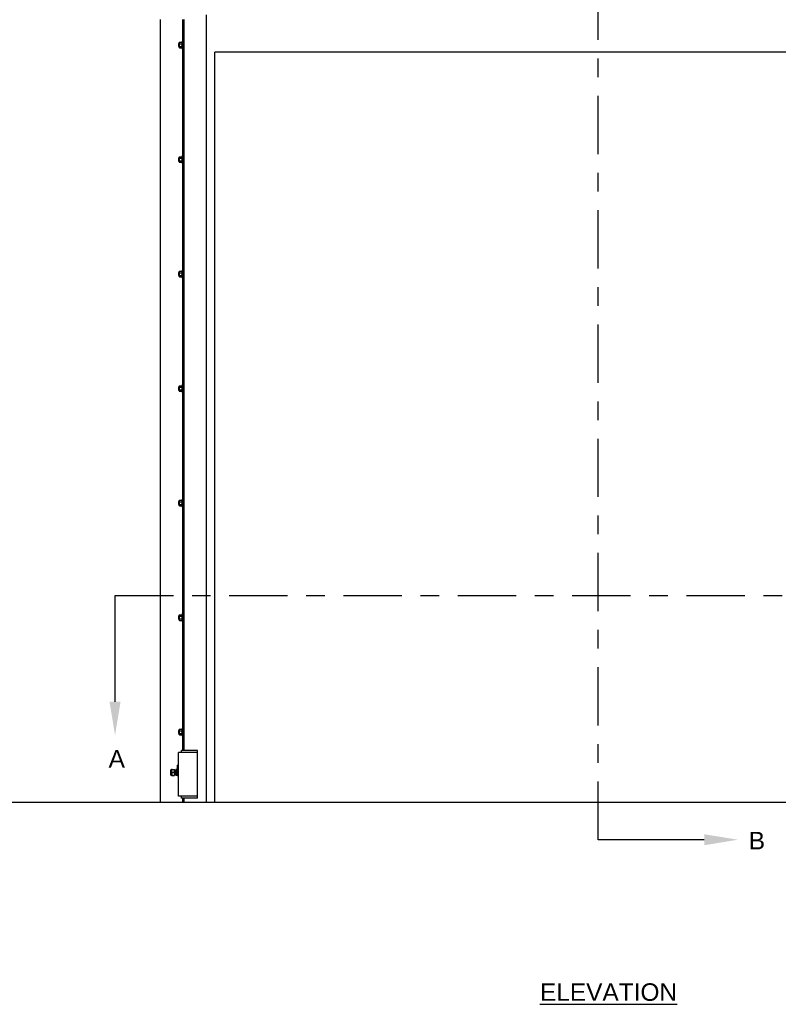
# Model space of a CAD drawing. Header units: inches. Extents: x 170 to 312, y 215 to 248.
# Tile 146 of 256: x 200.76 to 204.82, y 239.02 to 244.3. Entities that reach past the tile are written whole.
import ezdxf
from ezdxf import colors
from ezdxf.entities.mleader import LeaderData, LeaderLine
from ezdxf.math import Vec2, Vec3

# ---------------------------------------------------------------- set-up
doc = ezdxf.new("R2010")
doc.units = ezdxf.units.IN
doc.header["$LTSCALE"] = 0.25
doc.header["$MEASUREMENT"] = 0
doc.linetypes.add('CENTER', pattern=[2, 1.25, -0.25, 0.25, -0.25])
for name, color, linetype in [('ANNOTATIONS', 1, 'Continuous'), ('MOTOR RH', 7, 'Continuous'), ('SECTION CUTS', 6, 'CENTER')]:
    doc.layers.add(name, color=color, linetype=linetype)
doc.styles.add('ARIAL', font='arial.ttf', dxfattribs={"height": 0.09375})
doc.styles.get("Standard").update_dxf_attribs({"font": 'romans.shx'})

msp = doc.modelspace()

# ---------------------------------------------------------------- linework, layer by layer
at = {"layer": 'MOTOR RH'}
for p, q in [((201.51072, 240.10529), (201.51072, 244.3)), ((201.63008, 240.38253), (201.63008, 244.3)), ((201.6386, 240.38253), (201.6386, 244.3)), ((201.75797, 240.10529), (201.75797, 244.32505)), ((201.60791, 244.1711), (201.60791, 244.15607)), ((201.60893, 244.17211), (201.60893, 244.15506)), ((201.61138, 244.17637), (201.61138, 244.1508)), ((201.61309, 244.17835), (201.62496, 244.17835)), ((201.61309, 244.17097), (201.62496, 244.17097)), ((201.61309, 244.1562), (201.62496, 244.1562)), ((201.61309, 244.14882), (201.62496, 244.14882)), ((201.62666, 244.17211), (201.62666, 244.17466)), ((201.62667, 244.1849), (201.62667, 244.14227)), ((201.80257, 240.10342), (201.80257, 244.12505)), ((205.8359, 244.12505), (201.80257, 244.12505)), ((201.60791, 243.55724), (201.60791, 243.54221)), ((201.60893, 243.55825), (201.60893, 243.5412)), ((201.61138, 243.56251), (201.61138, 243.53694)), ((201.61309, 243.56449), (201.62496, 243.56449)), ((201.61309, 243.55711), (201.62496, 243.55711)), ((201.62666, 243.55825), (201.62666, 243.5608)), ((201.62667, 243.57104), (201.62667, 243.52841)), ((201.61309, 243.54234), (201.62496, 243.54234)), ((201.61309, 243.53496), (201.62496, 243.53496)), ((201.60791, 242.94338), (201.60791, 242.92835)), ((201.60893, 242.94439), (201.60893, 242.92734)), ((201.61138, 242.94865), (201.61138, 242.92308)), ((201.61309, 242.95063), (201.62496, 242.95063)), ((201.61309, 242.94325), (201.62496, 242.94325)), ((201.61309, 242.92848), (201.62496, 242.92848)), ((201.61309, 242.9211), (201.62496, 242.9211)), ((201.62666, 242.94439), (201.62666, 242.94694)), ((201.62667, 242.95718), (201.62667, 242.91455)), ((201.62667, 242.34332), (201.62667, 242.30069)), ((201.60791, 242.32952), (201.60791, 242.3145)), ((201.60893, 242.33053), (201.60893, 242.31348)), ((201.61138, 242.3348), (201.61138, 242.30922)), ((201.61309, 242.33677), (201.62496, 242.33677)), ((201.61309, 242.32939), (201.62496, 242.32939)), ((201.61309, 242.31462), (201.62496, 242.31462)), ((201.61309, 242.30724), (201.62496, 242.30724)), ((201.62666, 242.33053), (201.62666, 242.33308)), ((201.60791, 241.71566), (201.60791, 241.70064)), ((201.60893, 241.71667), (201.60893, 241.69962)), ((201.61138, 241.72094), (201.61138, 241.69536)), ((201.61309, 241.72291), (201.62496, 241.72291)), ((201.61309, 241.71553), (201.62496, 241.71553)), ((201.62666, 241.71667), (201.62666, 241.71922)), ((201.62667, 241.72946), (201.62667, 241.68683)), ((201.61309, 241.70076), (201.62496, 241.70076)), ((201.61309, 241.69338), (201.62496, 241.69338)), ((201.60791, 241.1018), (201.60791, 241.08678)), ((201.60893, 241.10281), (201.60893, 241.08576)), ((201.61138, 241.10708), (201.61138, 241.0815)), ((201.61309, 241.10906), (201.62496, 241.10906)), ((201.61309, 241.10167), (201.62496, 241.10167)), ((201.61309, 241.0869), (201.62496, 241.0869)), ((201.61309, 241.07952), (201.62496, 241.07952)), ((201.62666, 241.10281), (201.62666, 241.10536)), ((201.62667, 241.1156), (201.62667, 241.07297)), ((201.61138, 240.49322), (201.61138, 240.46764)), ((201.61309, 240.4952), (201.62496, 240.4952)), ((201.62667, 240.50174), (201.62667, 240.45911)), ((201.60791, 240.48794), (201.60791, 240.47292)), ((201.60893, 240.48895), (201.60893, 240.4719)), ((201.61309, 240.48781), (201.62496, 240.48781)), ((201.61309, 240.47305), (201.62496, 240.47305)), ((201.61309, 240.46566), (201.62496, 240.46566)), ((201.62666, 240.48895), (201.62666, 240.4915)), ((201.60661, 240.13742), (201.60661, 240.37188)), ((201.70892, 240.37188), (201.60661, 240.37188)), ((201.70892, 240.38253), (201.62367, 240.38253)), ((201.62367, 240.37188), (201.62367, 240.38253)), ((201.70892, 240.12676), (201.70892, 240.38253)), ((201.60024, 240.2886), (201.60017, 240.24756)), ((201.60661, 240.30406), (201.60205, 240.30315)), ((201.60205, 240.24676), (201.60205, 240.30315)), ((201.60661, 240.29012), (201.60205, 240.28972)), ((201.56417, 240.27312), (201.56417, 240.25397)), ((201.57259, 240.27953), (201.57058, 240.27739)), ((201.58624, 240.26354), (201.57058, 240.26354)), ((201.57259, 240.24756), (201.57058, 240.2497)), ((201.57058, 240.24756), (201.57058, 240.24756)), ((201.57259, 240.24756), (201.57248, 240.27951)), ((201.57259, 240.27953), (201.58624, 240.27953)), ((201.57259, 240.24756), (201.58624, 240.24756)), ((201.58624, 240.24756), (201.58624, 240.27953)), ((201.59306, 240.25233), (201.59261, 240.25233)), ((201.59306, 240.27953), (201.59306, 240.24756)), ((201.60017, 240.27953), (201.59306, 240.27953)), ((201.60017, 240.26354), (201.59306, 240.26354)), ((201.60017, 240.24756), (201.59306, 240.24756)), ((201.70892, 240.13742), (201.60661, 240.13742)), ((201.62367, 240.12676), (201.62367, 240.13742)), ((201.70892, 240.12676), (201.62367, 240.12676)), ((201.63008, 240.10529), (201.63008, 240.12676)), ((201.6386, 240.10529), (201.6386, 240.12676)), ((207.72708, 240.10342), (199.90069, 240.10342)), ((201.51072, 240.10529), (201.75797, 240.10529))]:
    msp.add_line(p, q, dxfattribs=at)
for centre, radius, start, end in [((201.57058, 240.27312), 0.00641, 90, 180), ((201.57058, 240.25397), 0.00641, 180, 270), ((201.58802, 240.25233), 0.000446, 180, 269.98974), ((201.59306, 240.25233), 0.000446, 180, 270)]:
    msp.add_arc(centre, radius, start, end, dxfattribs=at)
msp.add_ellipse((201.59839, 240.26354), major_axis=(0, 0.01678), ratio=0.9090909, start_param=5.7138504, end_param=6.0408195, dxfattribs=at)
for points in [[(201.60893, 244.17211), (201.60791, 244.1711)], [(201.60791, 244.15607), (201.60893, 244.15506)], [(201.61138, 244.17211), (201.60893, 244.17211)], [(201.60893, 244.15506), (201.61138, 244.15506)], [(201.61309, 244.17835), (201.61138, 244.17637)], [(201.61138, 244.1508), (201.61309, 244.14882)], [(201.62666, 244.17637), (201.62496, 244.17835)], [(201.62496, 244.14882), (201.62666, 244.1508)], [(201.62666, 244.15506), (201.62667, 244.15506)], [(201.63008, 244.1849), (201.62667, 244.1849)], [(201.62667, 244.14227), (201.63008, 244.14227)], [(201.60893, 243.55825), (201.60791, 243.55724)], [(201.61138, 243.55825), (201.60893, 243.55825)], [(201.61309, 243.56449), (201.61138, 243.56251)], [(201.62666, 243.56251), (201.62496, 243.56449)], [(201.63008, 243.57104), (201.62667, 243.57104)], [(201.60791, 243.54221), (201.60893, 243.5412)], [(201.60893, 243.5412), (201.61138, 243.5412)], [(201.61138, 243.53694), (201.61309, 243.53496)], [(201.62496, 243.53496), (201.62666, 243.53694)], [(201.62666, 243.5412), (201.62667, 243.5412)], [(201.62667, 243.52841), (201.63008, 243.52841)], [(201.60893, 242.94439), (201.60791, 242.94338)], [(201.60791, 242.92835), (201.60893, 242.92734)], [(201.61138, 242.94439), (201.60893, 242.94439)], [(201.60893, 242.92734), (201.61138, 242.92734)], [(201.61309, 242.95063), (201.61138, 242.94865)], [(201.61138, 242.92308), (201.61309, 242.9211)], [(201.62666, 242.94865), (201.62496, 242.95063)], [(201.62496, 242.9211), (201.62666, 242.92308)], [(201.62666, 242.92734), (201.62667, 242.92734)], [(201.63008, 242.95718), (201.62667, 242.95718)], [(201.62667, 242.91455), (201.63008, 242.91455)], [(201.63008, 242.34332), (201.62667, 242.34332)], [(201.60893, 242.33053), (201.60791, 242.32952)], [(201.60791, 242.3145), (201.60893, 242.31348)], [(201.61138, 242.33053), (201.60893, 242.33053)], [(201.60893, 242.31348), (201.61138, 242.31348)], [(201.61309, 242.33677), (201.61138, 242.3348)], [(201.61138, 242.30922), (201.61309, 242.30724)], [(201.62666, 242.3348), (201.62496, 242.33677)], [(201.62496, 242.30724), (201.62666, 242.30922)], [(201.62666, 242.31348), (201.62667, 242.31348)], [(201.62667, 242.30069), (201.63008, 242.30069)], [(201.60893, 241.71667), (201.60791, 241.71566)], [(201.61138, 241.71667), (201.60893, 241.71667)], [(201.61309, 241.72291), (201.61138, 241.72094)], [(201.62666, 241.72094), (201.62496, 241.72291)], [(201.63008, 241.72946), (201.62667, 241.72946)], [(201.60791, 241.70064), (201.60893, 241.69962)], [(201.60893, 241.69962), (201.61138, 241.69962)], [(201.61138, 241.69536), (201.61309, 241.69338)], [(201.62496, 241.69338), (201.62666, 241.69536)], [(201.62666, 241.69962), (201.62667, 241.69962)], [(201.62667, 241.68683), (201.63008, 241.68683)], [(201.60893, 241.10281), (201.60791, 241.1018)], [(201.60791, 241.08678), (201.60893, 241.08576)], [(201.61138, 241.10281), (201.60893, 241.10281)], [(201.60893, 241.08576), (201.61138, 241.08576)], [(201.61309, 241.10906), (201.61138, 241.10708)], [(201.61138, 241.0815), (201.61309, 241.07952)], [(201.62666, 241.10708), (201.62496, 241.10906)], [(201.62496, 241.07952), (201.62666, 241.0815)], [(201.62666, 241.08576), (201.62667, 241.08576)], [(201.63008, 241.1156), (201.62667, 241.1156)], [(201.62667, 241.07297), (201.63008, 241.07297)], [(201.61309, 240.4952), (201.61138, 240.49322)], [(201.62666, 240.49322), (201.62496, 240.4952)], [(201.63008, 240.50174), (201.62667, 240.50174)], [(201.60893, 240.48895), (201.60791, 240.48794)], [(201.60791, 240.47292), (201.60893, 240.4719)], [(201.61138, 240.48895), (201.60893, 240.48895)], [(201.60893, 240.4719), (201.61138, 240.4719)], [(201.61138, 240.46764), (201.61309, 240.46566)], [(201.62496, 240.46566), (201.62666, 240.46764)], [(201.62666, 240.4719), (201.62667, 240.4719)], [(201.62667, 240.45911), (201.63008, 240.45911)], [(201.60205, 240.2886), (201.60024, 240.2886)], [(201.58841, 240.27475), (201.58624, 240.27475)], [(201.58624, 240.25233), (201.58757, 240.25233)], [(201.58847, 240.25233), (201.58925, 240.25233)], [(201.59009, 240.27475), (201.58931, 240.27475)], [(201.59015, 240.25233), (201.59093, 240.25233)], [(201.59177, 240.27475), (201.59098, 240.27475)], [(201.59182, 240.25233), (201.59261, 240.25233)], [(201.59306, 240.27475), (201.59266, 240.27475)], [(201.60205, 240.27824), (201.60017, 240.27824)], [(201.60017, 240.24884), (201.60205, 240.24884)], [(201.60205, 240.24676), (201.60661, 240.24676)]]:
    msp.add_open_spline(points, degree=1, dxfattribs=at)
for points, knots in [([(201.61138, 244.17466), (201.61145, 244.17518), (201.61158, 244.17623), (201.61235, 244.17745), (201.61292, 244.17815), (201.61309, 244.17835)], [0, 0, 0, 0, 0.40629469, 0.8272685, 1, 1, 1, 1]), ([(201.61309, 244.17097), (201.61264, 244.17154), (201.61173, 244.17271), (201.61139, 244.17399), (201.61138, 244.17464), (201.61138, 244.17466)], [0, 0, 0, 0, 0.4843315, 0.9863252, 1, 1, 1, 1]), ([(201.61138, 244.16358), (201.61139, 244.16375), (201.6114, 244.16486), (201.61168, 244.16692), (201.61236, 244.16921), (201.61291, 244.17053), (201.61309, 244.17097)], [0, 0, 0, 0, 0.0665352, 0.4352862, 0.8145477, 1, 1, 1, 1]), ([(201.61309, 244.1562), (201.61284, 244.15683), (201.61224, 244.15831), (201.61155, 244.16077), (201.61144, 244.16264), (201.61138, 244.16358)], [0, 0, 0, 0, 0.2654613, 0.6280785, 1, 1, 1, 1]), ([(201.61138, 244.15251), (201.61145, 244.15303), (201.61158, 244.15408), (201.61235, 244.1553), (201.61292, 244.156), (201.61309, 244.1562)], [0, 0, 0, 0, 0.4062945, 0.8272686, 1, 1, 1, 1]), ([(201.61309, 244.14882), (201.61264, 244.14939), (201.61173, 244.15056), (201.61139, 244.15184), (201.61138, 244.15249), (201.61138, 244.15251)], [0, 0, 0, 0, 0.4843323, 0.9863252, 1, 1, 1, 1]), ([(201.62666, 244.17466), (201.6266, 244.17518), (201.62647, 244.17623), (201.6257, 244.17745), (201.62512, 244.17815), (201.62496, 244.17835)], [0, 0, 0, 0, 0.4062869, 0.82727, 1, 1, 1, 1]), ([(201.62496, 244.17097), (201.6254, 244.17154), (201.62632, 244.17271), (201.62666, 244.17399), (201.62666, 244.17464), (201.62666, 244.17466)], [0, 0, 0, 0, 0.4843418, 0.9863253, 1, 1, 1, 1]), ([(201.62666, 244.16358), (201.62666, 244.16375), (201.62665, 244.16486), (201.62637, 244.16692), (201.62569, 244.16921), (201.62514, 244.17053), (201.62496, 244.17097)], [0, 0, 0, 0, 0.0665352, 0.4352862, 0.8145477, 1, 1, 1, 1]), ([(201.62496, 244.1562), (201.62521, 244.15683), (201.62581, 244.15831), (201.6265, 244.16077), (201.62661, 244.16264), (201.62666, 244.16358)], [0, 0, 0, 0, 0.2654595, 0.6280849, 1, 1, 1, 1]), ([(201.62666, 244.15251), (201.6266, 244.15303), (201.62647, 244.15408), (201.6257, 244.1553), (201.62512, 244.156), (201.62496, 244.1562)], [0, 0, 0, 0, 0.40628648, 0.82726969, 1, 1, 1, 1]), ([(201.62496, 244.14882), (201.6254, 244.14939), (201.62632, 244.15056), (201.62666, 244.15184), (201.62666, 244.15249), (201.62666, 244.15251)], [0, 0, 0, 0, 0.4843415, 0.9863242, 1, 1, 1, 1]), ([(201.61138, 243.5608), (201.61145, 243.56132), (201.61158, 243.56237), (201.61235, 243.56359), (201.61292, 243.56429), (201.61309, 243.56449)], [0, 0, 0, 0, 0.40629469, 0.8272685, 1, 1, 1, 1]), ([(201.61309, 243.55711), (201.61264, 243.55768), (201.61173, 243.55885), (201.61139, 243.56013), (201.61138, 243.56078), (201.61138, 243.5608)], [0, 0, 0, 0, 0.4843315, 0.9863252, 1, 1, 1, 1]), ([(201.61138, 243.54973), (201.61139, 243.54989), (201.6114, 243.551), (201.61168, 243.55307), (201.61236, 243.55535), (201.61291, 243.55667), (201.61309, 243.55711)], [0, 0, 0, 0, 0.0665352, 0.4352862, 0.8145477, 1, 1, 1, 1]), ([(201.62666, 243.5608), (201.6266, 243.56132), (201.62647, 243.56237), (201.6257, 243.56359), (201.62512, 243.56429), (201.62496, 243.56449)], [0, 0, 0, 0, 0.4062869, 0.82727, 1, 1, 1, 1]), ([(201.62496, 243.55711), (201.6254, 243.55768), (201.62632, 243.55885), (201.62666, 243.56013), (201.62666, 243.56078), (201.62666, 243.5608)], [0, 0, 0, 0, 0.4843418, 0.9863253, 1, 1, 1, 1]), ([(201.62666, 243.54973), (201.62666, 243.54989), (201.62665, 243.551), (201.62637, 243.55307), (201.62569, 243.55535), (201.62514, 243.55667), (201.62496, 243.55711)], [0, 0, 0, 0, 0.0665352, 0.4352862, 0.8145477, 1, 1, 1, 1]), ([(201.61309, 243.54234), (201.61284, 243.54297), (201.61224, 243.54445), (201.61155, 243.54691), (201.61144, 243.54878), (201.61138, 243.54973)], [0, 0, 0, 0, 0.2654613, 0.6280785, 1, 1, 1, 1]), ([(201.61138, 243.53865), (201.61145, 243.53917), (201.61158, 243.54022), (201.61235, 243.54144), (201.61292, 243.54214), (201.61309, 243.54234)], [0, 0, 0, 0, 0.4062945, 0.8272686, 1, 1, 1, 1]), ([(201.61309, 243.53496), (201.61264, 243.53553), (201.61173, 243.5367), (201.61139, 243.53798), (201.61138, 243.53863), (201.61138, 243.53865)], [0, 0, 0, 0, 0.4843323, 0.9863252, 1, 1, 1, 1]), ([(201.62496, 243.54234), (201.62521, 243.54297), (201.62581, 243.54445), (201.6265, 243.54691), (201.62661, 243.54878), (201.62666, 243.54973)], [0, 0, 0, 0, 0.2654595, 0.6280849, 1, 1, 1, 1]), ([(201.62666, 243.53865), (201.6266, 243.53917), (201.62647, 243.54022), (201.6257, 243.54144), (201.62512, 243.54214), (201.62496, 243.54234)], [0, 0, 0, 0, 0.40628648, 0.82726969, 1, 1, 1, 1]), ([(201.62496, 243.53496), (201.6254, 243.53553), (201.62632, 243.5367), (201.62666, 243.53798), (201.62666, 243.53863), (201.62666, 243.53865)], [0, 0, 0, 0, 0.4843415, 0.9863242, 1, 1, 1, 1]), ([(201.61138, 242.94694), (201.61145, 242.94746), (201.61158, 242.94851), (201.61235, 242.94973), (201.61292, 242.95043), (201.61309, 242.95063)], [0, 0, 0, 0, 0.40629469, 0.8272685, 1, 1, 1, 1]), ([(201.61309, 242.94325), (201.61264, 242.94382), (201.61173, 242.94499), (201.61139, 242.94627), (201.61138, 242.94692), (201.61138, 242.94694)], [0, 0, 0, 0, 0.4843315, 0.9863252, 1, 1, 1, 1]), ([(201.61138, 242.93587), (201.61139, 242.93604), (201.6114, 242.93714), (201.61168, 242.93921), (201.61236, 242.94149), (201.61291, 242.94281), (201.61309, 242.94325)], [0, 0, 0, 0, 0.0665352, 0.4352862, 0.8145477, 1, 1, 1, 1]), ([(201.61309, 242.92848), (201.61284, 242.92911), (201.61224, 242.93059), (201.61155, 242.93305), (201.61144, 242.93492), (201.61138, 242.93587)], [0, 0, 0, 0, 0.2654613, 0.6280785, 1, 1, 1, 1]), ([(201.61138, 242.92479), (201.61145, 242.92531), (201.61158, 242.92636), (201.61235, 242.92758), (201.61292, 242.92828), (201.61309, 242.92848)], [0, 0, 0, 0, 0.4062945, 0.8272686, 1, 1, 1, 1]), ([(201.61309, 242.9211), (201.61264, 242.92167), (201.61173, 242.92284), (201.61139, 242.92412), (201.61138, 242.92477), (201.61138, 242.92479)], [0, 0, 0, 0, 0.4843323, 0.9863252, 1, 1, 1, 1]), ([(201.62666, 242.94694), (201.6266, 242.94746), (201.62647, 242.94851), (201.6257, 242.94973), (201.62512, 242.95043), (201.62496, 242.95063)], [0, 0, 0, 0, 0.4062869, 0.82727, 1, 1, 1, 1]), ([(201.62496, 242.94325), (201.6254, 242.94382), (201.62632, 242.94499), (201.62666, 242.94627), (201.62666, 242.94692), (201.62666, 242.94694)], [0, 0, 0, 0, 0.4843418, 0.9863253, 1, 1, 1, 1]), ([(201.62666, 242.93587), (201.62666, 242.93604), (201.62665, 242.93714), (201.62637, 242.93921), (201.62569, 242.94149), (201.62514, 242.94281), (201.62496, 242.94325)], [0, 0, 0, 0, 0.0665352, 0.4352862, 0.8145477, 1, 1, 1, 1]), ([(201.62496, 242.92848), (201.62521, 242.92911), (201.62581, 242.93059), (201.6265, 242.93305), (201.62661, 242.93492), (201.62666, 242.93587)], [0, 0, 0, 0, 0.2654595, 0.6280849, 1, 1, 1, 1]), ([(201.62666, 242.92479), (201.6266, 242.92531), (201.62647, 242.92636), (201.6257, 242.92758), (201.62512, 242.92828), (201.62496, 242.92848)], [0, 0, 0, 0, 0.40628648, 0.82726969, 1, 1, 1, 1]), ([(201.62496, 242.9211), (201.6254, 242.92167), (201.62632, 242.92284), (201.62666, 242.92412), (201.62666, 242.92477), (201.62666, 242.92479)], [0, 0, 0, 0, 0.4843415, 0.9863242, 1, 1, 1, 1]), ([(201.61138, 242.33308), (201.61145, 242.3336), (201.61158, 242.33465), (201.61235, 242.33587), (201.61292, 242.33657), (201.61309, 242.33677)], [0, 0, 0, 0, 0.40629469, 0.8272685, 1, 1, 1, 1]), ([(201.61309, 242.32939), (201.61264, 242.32996), (201.61173, 242.33113), (201.61139, 242.33241), (201.61138, 242.33306), (201.61138, 242.33308)], [0, 0, 0, 0, 0.4843315, 0.9863252, 1, 1, 1, 1]), ([(201.61138, 242.32201), (201.61139, 242.32218), (201.6114, 242.32328), (201.61168, 242.32535), (201.61236, 242.32763), (201.61291, 242.32895), (201.61309, 242.32939)], [0, 0, 0, 0, 0.0665352, 0.4352862, 0.8145477, 1, 1, 1, 1]), ([(201.61309, 242.31462), (201.61284, 242.31525), (201.61224, 242.31673), (201.61155, 242.31919), (201.61144, 242.32106), (201.61138, 242.32201)], [0, 0, 0, 0, 0.2654613, 0.6280785, 1, 1, 1, 1]), ([(201.61138, 242.31093), (201.61145, 242.31145), (201.61158, 242.3125), (201.61235, 242.31372), (201.61292, 242.31442), (201.61309, 242.31462)], [0, 0, 0, 0, 0.4062945, 0.8272686, 1, 1, 1, 1]), ([(201.61309, 242.30724), (201.61264, 242.30781), (201.61173, 242.30898), (201.61139, 242.31026), (201.61138, 242.31091), (201.61138, 242.31093)], [0, 0, 0, 0, 0.4843323, 0.9863252, 1, 1, 1, 1]), ([(201.62666, 242.33308), (201.6266, 242.3336), (201.62647, 242.33465), (201.6257, 242.33587), (201.62512, 242.33657), (201.62496, 242.33677)], [0, 0, 0, 0, 0.4062869, 0.82727, 1, 1, 1, 1]), ([(201.62496, 242.32939), (201.6254, 242.32996), (201.62632, 242.33113), (201.62666, 242.33241), (201.62666, 242.33306), (201.62666, 242.33308)], [0, 0, 0, 0, 0.4843418, 0.9863253, 1, 1, 1, 1]), ([(201.62666, 242.32201), (201.62666, 242.32218), (201.62665, 242.32328), (201.62637, 242.32535), (201.62569, 242.32763), (201.62514, 242.32895), (201.62496, 242.32939)], [0, 0, 0, 0, 0.0665352, 0.4352862, 0.8145477, 1, 1, 1, 1]), ([(201.62496, 242.31462), (201.62521, 242.31525), (201.62581, 242.31673), (201.6265, 242.31919), (201.62661, 242.32106), (201.62666, 242.32201)], [0, 0, 0, 0, 0.2654595, 0.6280849, 1, 1, 1, 1]), ([(201.62666, 242.31093), (201.6266, 242.31145), (201.62647, 242.3125), (201.6257, 242.31372), (201.62512, 242.31442), (201.62496, 242.31462)], [0, 0, 0, 0, 0.40628648, 0.82726969, 1, 1, 1, 1]), ([(201.62496, 242.30724), (201.6254, 242.30781), (201.62632, 242.30898), (201.62666, 242.31026), (201.62666, 242.31091), (201.62666, 242.31093)], [0, 0, 0, 0, 0.4843415, 0.9863242, 1, 1, 1, 1]), ([(201.61138, 241.71922), (201.61145, 241.71974), (201.61158, 241.72079), (201.61235, 241.72202), (201.61292, 241.72271), (201.61309, 241.72291)], [0, 0, 0, 0, 0.40629469, 0.8272685, 1, 1, 1, 1]), ([(201.61309, 241.71553), (201.61264, 241.71611), (201.61173, 241.71727), (201.61139, 241.71855), (201.61138, 241.71921), (201.61138, 241.71922)], [0, 0, 0, 0, 0.4843315, 0.9863252, 1, 1, 1, 1]), ([(201.61138, 241.70815), (201.61139, 241.70832), (201.6114, 241.70942), (201.61168, 241.71149), (201.61236, 241.71377), (201.61291, 241.7151), (201.61309, 241.71553)], [0, 0, 0, 0, 0.0665352, 0.4352862, 0.8145477, 1, 1, 1, 1]), ([(201.61309, 241.70076), (201.61284, 241.70139), (201.61224, 241.70287), (201.61155, 241.70533), (201.61144, 241.7072), (201.61138, 241.70815)], [0, 0, 0, 0, 0.2654613, 0.6280785, 1, 1, 1, 1]), ([(201.62666, 241.71922), (201.6266, 241.71974), (201.62647, 241.72079), (201.6257, 241.72202), (201.62512, 241.72271), (201.62496, 241.72291)], [0, 0, 0, 0, 0.4062869, 0.82727, 1, 1, 1, 1]), ([(201.62496, 241.71553), (201.6254, 241.71611), (201.62632, 241.71727), (201.62666, 241.71855), (201.62666, 241.71921), (201.62666, 241.71922)], [0, 0, 0, 0, 0.4843418, 0.9863253, 1, 1, 1, 1]), ([(201.62666, 241.70815), (201.62666, 241.70832), (201.62665, 241.70942), (201.62637, 241.71149), (201.62569, 241.71377), (201.62514, 241.7151), (201.62496, 241.71553)], [0, 0, 0, 0, 0.0665352, 0.4352862, 0.8145477, 1, 1, 1, 1]), ([(201.62496, 241.70076), (201.62521, 241.70139), (201.62581, 241.70287), (201.6265, 241.70533), (201.62661, 241.7072), (201.62666, 241.70815)], [0, 0, 0, 0, 0.2654595, 0.6280849, 1, 1, 1, 1]), ([(201.61138, 241.69707), (201.61145, 241.69759), (201.61158, 241.69864), (201.61235, 241.69986), (201.61292, 241.70056), (201.61309, 241.70076)], [0, 0, 0, 0, 0.4062945, 0.8272686, 1, 1, 1, 1]), ([(201.61309, 241.69338), (201.61264, 241.69395), (201.61173, 241.69512), (201.61139, 241.6964), (201.61138, 241.69705), (201.61138, 241.69707)], [0, 0, 0, 0, 0.4843323, 0.9863252, 1, 1, 1, 1]), ([(201.62666, 241.69707), (201.6266, 241.69759), (201.62647, 241.69864), (201.6257, 241.69986), (201.62512, 241.70056), (201.62496, 241.70076)], [0, 0, 0, 0, 0.40628648, 0.82726969, 1, 1, 1, 1]), ([(201.62496, 241.69338), (201.6254, 241.69395), (201.62632, 241.69512), (201.62666, 241.6964), (201.62666, 241.69705), (201.62666, 241.69707)], [0, 0, 0, 0, 0.4843415, 0.9863242, 1, 1, 1, 1]), ([(201.61138, 241.10536), (201.61145, 241.10588), (201.61158, 241.10693), (201.61235, 241.10816), (201.61292, 241.10885), (201.61309, 241.10906)], [0, 0, 0, 0, 0.40629469, 0.8272685, 1, 1, 1, 1]), ([(201.61309, 241.10167), (201.61264, 241.10225), (201.61173, 241.10341), (201.61139, 241.10469), (201.61138, 241.10535), (201.61138, 241.10536)], [0, 0, 0, 0, 0.4843315, 0.9863252, 1, 1, 1, 1]), ([(201.61138, 241.09429), (201.61139, 241.09446), (201.6114, 241.09556), (201.61168, 241.09763), (201.61236, 241.09991), (201.61291, 241.10124), (201.61309, 241.10167)], [0, 0, 0, 0, 0.0665352, 0.4352862, 0.8145477, 1, 1, 1, 1]), ([(201.61309, 241.0869), (201.61284, 241.08753), (201.61224, 241.08901), (201.61155, 241.09147), (201.61144, 241.09334), (201.61138, 241.09429)], [0, 0, 0, 0, 0.2654613, 0.6280785, 1, 1, 1, 1]), ([(201.61138, 241.08321), (201.61145, 241.08373), (201.61158, 241.08478), (201.61235, 241.08601), (201.61292, 241.0867), (201.61309, 241.0869)], [0, 0, 0, 0, 0.4062945, 0.8272686, 1, 1, 1, 1]), ([(201.61309, 241.07952), (201.61264, 241.0801), (201.61173, 241.08126), (201.61139, 241.08254), (201.61138, 241.0832), (201.61138, 241.08321)], [0, 0, 0, 0, 0.4843323, 0.9863252, 1, 1, 1, 1]), ([(201.62666, 241.10536), (201.6266, 241.10588), (201.62647, 241.10693), (201.6257, 241.10816), (201.62512, 241.10885), (201.62496, 241.10906)], [0, 0, 0, 0, 0.4062869, 0.82727, 1, 1, 1, 1]), ([(201.62496, 241.10167), (201.6254, 241.10225), (201.62632, 241.10341), (201.62666, 241.10469), (201.62666, 241.10535), (201.62666, 241.10536)], [0, 0, 0, 0, 0.4843418, 0.9863253, 1, 1, 1, 1]), ([(201.62666, 241.09429), (201.62666, 241.09446), (201.62665, 241.09556), (201.62637, 241.09763), (201.62569, 241.09991), (201.62514, 241.10124), (201.62496, 241.10167)], [0, 0, 0, 0, 0.0665352, 0.4352862, 0.8145477, 1, 1, 1, 1]), ([(201.62496, 241.0869), (201.62521, 241.08753), (201.62581, 241.08901), (201.6265, 241.09147), (201.62661, 241.09334), (201.62666, 241.09429)], [0, 0, 0, 0, 0.2654595, 0.6280849, 1, 1, 1, 1]), ([(201.62666, 241.08321), (201.6266, 241.08373), (201.62647, 241.08478), (201.6257, 241.08601), (201.62512, 241.0867), (201.62496, 241.0869)], [0, 0, 0, 0, 0.40628648, 0.82726969, 1, 1, 1, 1]), ([(201.62496, 241.07952), (201.6254, 241.0801), (201.62632, 241.08126), (201.62666, 241.08254), (201.62666, 241.0832), (201.62666, 241.08321)], [0, 0, 0, 0, 0.4843415, 0.9863242, 1, 1, 1, 1]), ([(201.61138, 240.4915), (201.61145, 240.49202), (201.61158, 240.49307), (201.61235, 240.4943), (201.61292, 240.49499), (201.61309, 240.4952)], [0, 0, 0, 0, 0.40629469, 0.8272685, 1, 1, 1, 1]), ([(201.62666, 240.4915), (201.6266, 240.49202), (201.62647, 240.49307), (201.6257, 240.4943), (201.62512, 240.49499), (201.62496, 240.4952)], [0, 0, 0, 0, 0.4062869, 0.82727, 1, 1, 1, 1]), ([(201.61309, 240.48781), (201.61264, 240.48839), (201.61173, 240.48956), (201.61139, 240.49083), (201.61138, 240.49149), (201.61138, 240.4915)], [0, 0, 0, 0, 0.4843315, 0.9863252, 1, 1, 1, 1]), ([(201.61138, 240.48043), (201.61139, 240.4806), (201.6114, 240.4817), (201.61168, 240.48377), (201.61236, 240.48605), (201.61291, 240.48738), (201.61309, 240.48781)], [0, 0, 0, 0, 0.0665352, 0.4352862, 0.8145477, 1, 1, 1, 1]), ([(201.61309, 240.47305), (201.61284, 240.47367), (201.61224, 240.47515), (201.61155, 240.47761), (201.61144, 240.47948), (201.61138, 240.48043)], [0, 0, 0, 0, 0.2654613, 0.6280785, 1, 1, 1, 1]), ([(201.61138, 240.46935), (201.61145, 240.46987), (201.61158, 240.47092), (201.61235, 240.47215), (201.61292, 240.47284), (201.61309, 240.47305)], [0, 0, 0, 0, 0.4062945, 0.8272686, 1, 1, 1, 1]), ([(201.61309, 240.46566), (201.61264, 240.46624), (201.61173, 240.4674), (201.61139, 240.46868), (201.61138, 240.46934), (201.61138, 240.46935)], [0, 0, 0, 0, 0.4843323, 0.9863252, 1, 1, 1, 1]), ([(201.62496, 240.48781), (201.6254, 240.48839), (201.62632, 240.48956), (201.62666, 240.49083), (201.62666, 240.49149), (201.62666, 240.4915)], [0, 0, 0, 0, 0.4843418, 0.9863253, 1, 1, 1, 1]), ([(201.62666, 240.48043), (201.62666, 240.4806), (201.62665, 240.4817), (201.62637, 240.48377), (201.62569, 240.48605), (201.62514, 240.48738), (201.62496, 240.48781)], [0, 0, 0, 0, 0.0665352, 0.4352862, 0.8145477, 1, 1, 1, 1]), ([(201.62496, 240.47305), (201.62521, 240.47367), (201.62581, 240.47515), (201.6265, 240.47761), (201.62661, 240.47948), (201.62666, 240.48043)], [0, 0, 0, 0, 0.2654595, 0.6280849, 1, 1, 1, 1]), ([(201.62666, 240.46935), (201.6266, 240.46987), (201.62647, 240.47092), (201.6257, 240.47215), (201.62512, 240.47284), (201.62496, 240.47305)], [0, 0, 0, 0, 0.40628648, 0.82726969, 1, 1, 1, 1]), ([(201.62496, 240.46566), (201.6254, 240.46624), (201.62632, 240.4674), (201.62666, 240.46868), (201.62666, 240.46934), (201.62666, 240.46935)], [0, 0, 0, 0, 0.4843415, 0.9863242, 1, 1, 1, 1]), ([(201.57257, 240.27952), (201.57258, 240.27952), (201.57258, 240.27951), (201.5724, 240.27951), (201.57192, 240.27953), (201.57164, 240.27953), (201.57139, 240.27953), (201.57102, 240.27953), (201.57073, 240.27953), (201.57058, 240.27953)], [0, 0, 0, 0, 0.41508411, 0.74936318, 0.83710675, 0.86923148, 0.89695074, 0.94781798, 1, 1, 1, 1]), ([(201.57058, 240.24756), (201.57082, 240.2476), (201.5713, 240.2477), (201.57197, 240.248), (201.57238, 240.24771), (201.57259, 240.24756)], [0, 0, 0, 0, 0.3172279, 0.6455191, 1, 1, 1, 1]), ([(201.5882, 240.27129), (201.58817, 240.2702), (201.5881, 240.26794), (201.58801, 240.26401), (201.58792, 240.26059), (201.58785, 240.25787), (201.58778, 240.25516), (201.58768, 240.25283), (201.58761, 240.2525), (201.58757, 240.25233)], [0, 0, 0, 0, 0.1576479, 0.3272144, 0.4414984, 0.5518843, 0.6622696, 0.8333135, 1, 1, 1, 1]), ([(201.58822, 240.27129), (201.58819, 240.27062), (201.58815, 240.2694), (201.58811, 240.26732), (201.58804, 240.26541), (201.58801, 240.2642), (201.58799, 240.26354)], [0, 0, 0, 0, 0.3209037, 0.5829364, 0.7689496, 1, 1, 1, 1]), ([(201.58802, 240.25189), (201.58815, 240.25194), (201.58839, 240.25204), (201.58852, 240.2526), (201.58858, 240.25348), (201.58866, 240.25514), (201.5887, 240.25699), (201.58872, 240.25767)], [0, 0, 0, 0, 0.1384427, 0.2577239, 0.4493445, 0.7990682, 1, 1, 1, 1]), ([(201.58931, 240.27475), (201.5893, 240.27488), (201.58928, 240.27508), (201.58878, 240.27526), (201.58828, 240.2748), (201.5884, 240.27447), (201.58829, 240.27354), (201.58825, 240.27255), (201.58823, 240.27164), (201.58822, 240.27129)], [0, 0, 0, 0, 0.14777, 0.2221785, 0.302666, 0.5018703, 0.7020789, 0.8849541, 1, 1, 1, 1]), ([(201.58872, 240.25767), (201.58873, 240.2581), (201.58876, 240.25911), (201.58881, 240.26116), (201.58886, 240.26271), (201.58889, 240.26354)], [0, 0, 0, 0, 0.25689322, 0.60089186, 1, 1, 1, 1]), ([(201.58931, 240.27475), (201.58928, 240.27468), (201.58924, 240.27454), (201.58917, 240.27336), (201.58908, 240.27126), (201.589, 240.26795), (201.5889, 240.26401), (201.58881, 240.26062), (201.58877, 240.2586), (201.58874, 240.25776), (201.58874, 240.25767)], [0, 0, 0, 0, 0.1212347, 0.2467504, 0.3722672, 0.5527221, 0.7389539, 0.86447, 0.9857048, 1, 1, 1, 1]), ([(201.58994, 240.27296), (201.58992, 240.27248), (201.58986, 240.27119), (201.58978, 240.26792), (201.58968, 240.26402), (201.5896, 240.26059), (201.58953, 240.25787), (201.58946, 240.25516), (201.58935, 240.25283), (201.58929, 240.2525), (201.58925, 240.25233)], [0, 0, 0, 0, 0.0870476, 0.2360592, 0.3898417, 0.4934874, 0.5935976, 0.6937076, 0.8488297, 1, 1, 1, 1]), ([(201.58925, 240.25233), (201.58926, 240.2522), (201.58928, 240.252), (201.58978, 240.25182), (201.59028, 240.25229), (201.59015, 240.25262), (201.59027, 240.25354), (201.59031, 240.25459), (201.59034, 240.25556), (201.59035, 240.25598)], [0, 0, 0, 0, 0.1447852, 0.2176906, 0.2965525, 0.4917327, 0.6878973, 0.867078, 1, 1, 1, 1]), ([(201.58996, 240.27296), (201.58995, 240.27274), (201.5899, 240.27192), (201.58985, 240.26968), (201.58976, 240.26668), (201.58971, 240.26473), (201.58967, 240.26355)], [0, 0, 0, 0, 0.1292833, 0.488595, 0.6910463, 1, 1, 1, 1]), ([(201.59098, 240.27475), (201.59097, 240.27491), (201.59095, 240.2751), (201.59055, 240.27522), (201.5903, 240.27515), (201.58995, 240.27477), (201.59009, 240.27458), (201.59001, 240.27351), (201.58996, 240.27296)], [0, 0, 0, 0, 0.2295401, 0.2734439, 0.3123554, 0.3541739, 0.6696716, 1, 1, 1, 1]), ([(201.59035, 240.25598), (201.59037, 240.25659), (201.59041, 240.25775), (201.59045, 240.25977), (201.59052, 240.26168), (201.59055, 240.26288), (201.59057, 240.26355)], [0, 0, 0, 0, 0.30189283, 0.57126156, 0.76248171, 1, 1, 1, 1]), ([(201.59098, 240.27475), (201.59096, 240.27468), (201.59092, 240.27454), (201.59085, 240.27336), (201.59076, 240.27127), (201.59067, 240.26794), (201.59058, 240.26402), (201.59049, 240.2606), (201.59043, 240.25797), (201.59039, 240.25661), (201.59037, 240.25598)], [0, 0, 0, 0, 0.1112508, 0.2264305, 0.3416111, 0.5072057, 0.6781016, 0.7932815, 0.9045328, 1, 1, 1, 1]), ([(201.59162, 240.27292), (201.5916, 240.27245), (201.59154, 240.27117), (201.59146, 240.26792), (201.59136, 240.26402), (201.59128, 240.26059), (201.59121, 240.25787), (201.59113, 240.25516), (201.59103, 240.25283), (201.59096, 240.2525), (201.59093, 240.25233)], [0, 0, 0, 0, 0.0847762, 0.2341586, 0.3883237, 0.4922273, 0.5925868, 0.6929456, 0.8484536, 1, 1, 1, 1]), ([(201.59095, 240.25234), (201.59095, 240.25227), (201.59094, 240.25213), (201.5913, 240.25182), (201.5918, 240.25201), (201.59183, 240.25235), (201.59193, 240.25308), (201.592, 240.25495), (201.59208, 240.25779), (201.59216, 240.26073), (201.59221, 240.26251), (201.59224, 240.26354)], [0, 0, 0, 0, 0.04327057, 0.08914468, 0.13154782, 0.21760374, 0.32215443, 0.53187285, 0.73473665, 0.84636244, 1, 1, 1, 1]), ([(201.59164, 240.27292), (201.59162, 240.27261), (201.59157, 240.27164), (201.59151, 240.26927), (201.59144, 240.26637), (201.59138, 240.26458), (201.59135, 240.26354)], [0, 0, 0, 0, 0.1679627, 0.528528, 0.7269287, 1, 1, 1, 1]), ([(201.59265, 240.27469), (201.59266, 240.27478), (201.59267, 240.27494), (201.5923, 240.27526), (201.5918, 240.27508), (201.59177, 240.27472), (201.59169, 240.27423), (201.59166, 240.27337), (201.59164, 240.27292)], [0, 0, 0, 0, 0.1201309, 0.222549, 0.3172181, 0.5093461, 0.7427656, 1, 1, 1, 1]), ([(201.59266, 240.27475), (201.59264, 240.27468), (201.5926, 240.27454), (201.59252, 240.27336), (201.59244, 240.27127), (201.59235, 240.26794), (201.59228, 240.26502), (201.59224, 240.26354)], [0, 0, 0, 0, 0.16406261, 0.33391862, 0.5037761, 0.74797897, 1, 1, 1, 1])]:
    msp.add_open_spline(points, degree=3, knots=knots, dxfattribs=at)
at = {"layer": 'SECTION CUTS'}
for p, q in [((203.85609, 239.90334), (203.85609, 245.11861)), ((201.26729, 241.2129), (206.27682, 241.2129))]:
    msp.add_line(p, q, dxfattribs=at)

# ---------------------------------------------------------------- texts
at = {"layer": 'ANNOTATIONS', "insert": (203.91243, 239.13353), "char_height": 0.09375, "width": 3.0834986, "attachment_point": 2, "style": 'ARIAL'}
msp.add_mtext('{\\LELEVATION}', dxfattribs=at)
at = {"layer": 'SECTION CUTS', "style": 'ARIAL'}
for s, p in [('A', (201.23281, 240.29047)), ('B', (204.66412, 239.85164))]:
    msp.add_text(s, height=0.09375, dxfattribs=at).set_placement(p)

# ---------------------------------------------------------------- leaders
at = {"layer": 'SECTION CUTS'}
ml = msp.add_multileader_mtext('Standard', dxfattribs=at)
ml.set_content('', color=256)
ml.set_leader_properties()
ml.build(insert=Vec2(0, 0))
ml.multileader.update_dxf_attribs({"dogleg_length": 0, "arrow_head_size": 0.18})
ctx = ml.context
ctx.base_point, ctx.char_height, ctx.arrow_head_size, ctx.landing_gap_size, ctx.plane_origin = Vec3(201.26729, 241.2129), 0.18, 0.18, 0, Vec3(201.26729, 240.46338)
notes = []
notes.append((ctx, [(0, (1, 1, 0), (201.26729, 241.2129), (1, 0), 0, [(0, [(201.26729, 240.46338)], 0, [])])]))
ctx.mtext.insert, ctx.mtext.flow_direction = Vec3(201.26729, 241.3029), 5
ml = msp.add_multileader_mtext('Standard', dxfattribs=at)
ml.set_content('', color=256)
ml.set_leader_properties()
ml.build(insert=Vec2(0, 0))
ml.multileader.update_dxf_attribs({"dogleg_length": 0, "arrow_head_size": 0.18})
ctx = ml.context
ctx.base_point, ctx.char_height, ctx.arrow_head_size, ctx.landing_gap_size, ctx.plane_origin, ctx.plane_x_axis, ctx.plane_y_axis = Vec3(203.85609, 239.90334), 0.18, 0.18, 0, Vec3(204.60561, 239.90334), Vec3(0, 1), Vec3(-1, 0)
notes.append((ctx, [(0, (1, 1, 0), (203.85609, 239.90334), (1, 0), 0, [(0, [(204.60561, 239.90334)], 0, [])])]))
ctx.mtext.insert, ctx.mtext.text_direction, ctx.mtext.rotation, ctx.mtext.flow_direction = Vec3(203.76609, 239.90334), Vec3(0, 1), 1.5707963, 5
for ctx, leaders in notes:
    for number, flags, end, landing, length, lines in leaders:
        leader = LeaderData()
        leader.index, (leader.has_last_leader_line, leader.has_dogleg_vector, leader.attachment_direction) = number, flags
        leader.last_leader_point, leader.dogleg_vector, leader.dogleg_length = Vec3(end), Vec3(landing), length
        for number, points, colour, breaks in lines:
            line = LeaderLine()
            line.index, line.vertices, line.color, line.breaks = number, Vec3.list(points), colors.encode_raw_color(colour), breaks
            leader.lines.append(line)
        ctx.leaders.append(leader)

doc.saveas('drawing.dxf')
